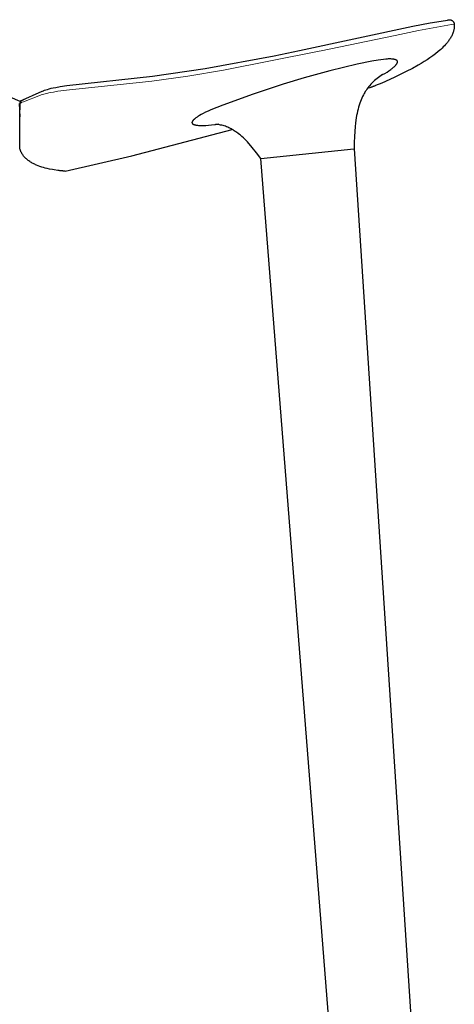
# Model space of a CAD drawing. Extents: x 27211 to 28563, y 10243 to 11771.
# Tile 5 of 11: x 27563 to 27757, y 10707 to 11146. Entities that reach past the tile are written whole.
import ezdxf

# ---------------------------------------------------------------- set-up
doc = ezdxf.new("R2010")
doc.units = 0
doc.header["$LTSCALE"] = 0.5
doc.layers.add('2D$Visibile$Curve', color=7, linetype='CONTINUOUS', lineweight=25, true_color=0x000000)
doc.layers.add('2D$Visibile$Tangenti', color=252, linetype='CONTINUOUS', lineweight=20, true_color=0x696969)

msp = doc.modelspace()

# ---------------------------------------------------------------- linework, layer by layer
at = {"layer": '2D$Visibile$Curve', "color": 0}
for p, q in [((27688.22, 11132.52), (27739, 11143.44)), ((27739, 11143.44), (27746.62, 11144.82)), ((27746.62, 11144.82), (27753.56, 11145.95)), ((27753.56, 11145.95), (27754.41, 11146.12)), ((27754.41, 11146.12), (27754.7, 11146.19)), ((27754.7, 11146.19), (27754.87, 11146.23)), ((27754.87, 11146.23), (27754.95, 11146.24)), ((27754.87, 11146.23), (27754.87, 11146.23)), ((27754.95, 11146.24), (27755.03, 11146.25)), ((27755.03, 11146.25), (27755.1, 11146.26)), ((27755.1, 11146.26), (27755.18, 11146.26)), ((27755.18, 11146.26), (27755.26, 11146.26)), ((27755.26, 11146.26), (27755.33, 11146.26)), ((27755.33, 11146.26), (27755.41, 11146.26)), ((27755.41, 11146.26), (27755.48, 11146.25)), ((27755.48, 11146.25), (27755.56, 11146.25)), ((27755.56, 11146.25), (27755.64, 11146.23)), ((27755.64, 11146.23), (27755.71, 11146.22)), ((27755.71, 11146.22), (27755.79, 11146.2)), ((27755.79, 11146.2), (27755.86, 11146.19)), ((27755.86, 11146.19), (27755.93, 11146.16)), ((27755.93, 11146.16), (27756.01, 11146.14)), ((27756.01, 11146.14), (27756.08, 11146.11)), ((27756.08, 11146.11), (27756.15, 11146.08)), ((27756.15, 11146.08), (27756.22, 11146.05)), ((27756.22, 11146.05), (27756.29, 11146.02)), ((27756.29, 11146.02), (27756.35, 11145.98)), ((27756.35, 11145.98), (27756.42, 11145.94)), ((27756.42, 11145.94), (27756.49, 11145.9)), ((27756.49, 11145.9), (27756.55, 11145.86)), ((27756.55, 11145.86), (27756.61, 11145.82)), ((27756.61, 11145.82), (27756.67, 11145.77)), ((27756.67, 11145.77), (27756.73, 11145.72)), ((27756.73, 11145.72), (27756.79, 11145.67)), ((27756.79, 11145.67), (27756.84, 11145.61)), ((27756.84, 11145.61), (27756.89, 11145.56)), ((27756.89, 11145.56), (27756.95, 11145.5)), ((27756.95, 11145.5), (27757, 11145.44)), ((27757, 11145.44), (27757.04, 11145.38)), ((27757.04, 11145.38), (27757.09, 11145.32)), ((27757.09, 11145.32), (27757.13, 11145.26)), ((27757.13, 11145.26), (27757.17, 11145.2)), ((27757.17, 11145.2), (27757.21, 11145.13)), ((27757.21, 11145.13), (27757.25, 11145.06)), ((27757.25, 11145.06), (27757.28, 11144.99)), ((27757.28, 11144.99), (27757.31, 11144.92)), ((27757.31, 11144.92), (27757.34, 11144.85)), ((27757.34, 11144.85), (27757.37, 11144.78)), ((27757.37, 11144.78), (27757.39, 11144.71)), ((27757.39, 11144.71), (27757.41, 11144.64)), ((27757.41, 11144.64), (27757.43, 11144.56)), ((27757.43, 11144.56), (27757.45, 11144.49)), ((27757.45, 11144.49), (27757.46, 11144.41)), ((27757.46, 11144.41), (27757.48, 11144.34)), ((27757.48, 11144.34), (27757.47, 11144.33)), ((27757.47, 11144.33), (27757.48, 11144.34)), ((27757.48, 11143.34), (27757.47, 11143.14)), ((27757.48, 11144.34), (27757.48, 11144.29)), ((27757.48, 11144.29), (27757.48, 11144.22)), ((27757.48, 11144.22), (27757.48, 11144.15)), ((27757.48, 11144.15), (27757.48, 11144.09)), ((27757.48, 11144.09), (27757.48, 11144.02)), ((27757.48, 11144.02), (27757.48, 11143.95)), ((27757.48, 11143.95), (27757.48, 11143.89)), ((27757.48, 11143.89), (27757.48, 11143.82)), ((27757.48, 11143.82), (27757.49, 11143.75)), ((27757.49, 11143.55), (27757.48, 11143.34)), ((27757.49, 11143.75), (27757.49, 11143.55)), ((27756.33, 11139.09), (27756.15, 11138.74)), ((27756.5, 11139.45), (27756.33, 11139.09)), ((27756.67, 11139.82), (27756.5, 11139.45)), ((27756.82, 11140.19), (27756.67, 11139.82)), ((27756.89, 11140.38), (27756.82, 11140.19)), ((27756.96, 11140.57), (27756.89, 11140.38)), ((27757.02, 11140.76), (27756.96, 11140.57)), ((27757.08, 11140.95), (27757.02, 11140.76)), ((27757.14, 11141.14), (27757.08, 11140.95)), ((27757.19, 11141.34), (27757.14, 11141.14)), ((27757.24, 11141.54), (27757.19, 11141.34)), ((27757.28, 11141.73), (27757.24, 11141.54)), ((27757.32, 11141.93), (27757.28, 11141.73)), ((27757.36, 11142.13), (27757.32, 11141.93)), ((27757.39, 11142.33), (27757.36, 11142.13)), ((27757.42, 11142.53), (27757.39, 11142.33)), ((27757.44, 11142.74), (27757.42, 11142.53)), ((27757.46, 11142.94), (27757.44, 11142.74)), ((27757.47, 11143.14), (27757.46, 11142.94)), ((27753.08, 11134.65), (27752.54, 11134.09)), ((27753.61, 11135.23), (27753.08, 11134.65)), ((27754.13, 11135.82), (27753.61, 11135.23)), ((27754.38, 11136.12), (27754.13, 11135.82)), ((27754.62, 11136.43), (27754.38, 11136.12)), ((27754.86, 11136.74), (27754.62, 11136.43)), ((27755.09, 11137.06), (27754.86, 11136.74)), ((27755.32, 11137.39), (27755.09, 11137.06)), ((27755.54, 11137.72), (27755.32, 11137.39)), ((27755.75, 11138.05), (27755.54, 11137.72)), ((27755.95, 11138.39), (27755.75, 11138.05)), ((27756.15, 11138.74), (27755.95, 11138.39)), ((27646.07, 11124.53), (27676.9, 11130.19)), ((27676.9, 11130.19), (27688.22, 11132.52)), ((27747.81, 11130.11), (27746.56, 11129.23)), ((27749.04, 11131.04), (27747.81, 11130.11)), ((27750.24, 11132.01), (27749.04, 11131.04)), ((27750.83, 11132.51), (27750.24, 11132.01)), ((27751.41, 11133.02), (27750.83, 11132.51)), ((27751.98, 11133.55), (27751.41, 11133.02)), ((27752.54, 11134.09), (27751.98, 11133.55)), ((27714.01, 11126.35), (27701.78, 11123.45)), ((27720.66, 11127.74), (27714.01, 11126.35)), ((27723.45, 11128.22), (27720.66, 11127.74)), ((27724.7, 11128.41), (27723.45, 11128.22)), ((27725.86, 11128.55), (27724.7, 11128.41)), ((27726.92, 11128.65), (27725.86, 11128.55)), ((27727.41, 11128.68), (27726.92, 11128.65)), ((27727.88, 11128.71), (27727.41, 11128.68)), ((27728.33, 11128.72), (27727.88, 11128.71)), ((27728.75, 11128.73), (27728.33, 11128.72)), ((27729.14, 11128.72), (27728.75, 11128.73)), ((27729.51, 11128.7), (27729.14, 11128.72)), ((27729.69, 11128.69), (27729.51, 11128.7)), ((27729.86, 11128.67), (27729.69, 11128.69)), ((27730.02, 11128.65), (27729.86, 11128.67)), ((27730.18, 11128.63), (27730.02, 11128.65)), ((27730.33, 11128.61), (27730.18, 11128.63)), ((27730.48, 11128.58), (27730.33, 11128.61)), ((27730.62, 11128.56), (27730.48, 11128.58)), ((27730.75, 11128.52), (27730.62, 11128.56)), ((27730.88, 11128.49), (27730.75, 11128.52)), ((27730.86, 11125.5), (27731.08, 11125.72)), ((27731, 11128.46), (27730.88, 11128.49)), ((27731.11, 11128.42), (27731, 11128.46)), ((27731.08, 11125.72), (27731.19, 11125.83)), ((27731.21, 11128.38), (27731.11, 11128.42)), ((27731.19, 11125.83), (27731.29, 11125.94)), ((27731.26, 11128.37), (27731.21, 11128.38)), ((27731.3, 11128.36), (27731.26, 11128.37)), ((27731.29, 11125.94), (27731.38, 11126.05)), ((27731.35, 11128.34), (27731.3, 11128.36)), ((27731.39, 11128.32), (27731.35, 11128.34)), ((27731.38, 11126.05), (27731.47, 11126.16)), ((27731.43, 11128.3), (27731.39, 11128.32)), ((27731.47, 11128.28), (27731.43, 11128.3)), ((27731.52, 11128.26), (27731.47, 11128.28)), ((27731.47, 11126.16), (27731.55, 11126.26)), ((27731.56, 11128.24), (27731.52, 11128.26)), ((27731.55, 11126.26), (27731.63, 11126.36)), ((27731.6, 11128.21), (27731.56, 11128.24)), ((27731.63, 11128.19), (27731.6, 11128.21)), ((27731.67, 11128.16), (27731.63, 11128.19)), ((27731.63, 11126.36), (27731.7, 11126.47)), ((27731.71, 11128.13), (27731.67, 11128.16)), ((27731.7, 11126.47), (27731.77, 11126.57)), ((27731.75, 11128.1), (27731.71, 11128.13)), ((27731.78, 11128.07), (27731.75, 11128.1)), ((27731.77, 11126.57), (27731.83, 11126.66)), ((27731.81, 11128.04), (27731.78, 11128.07)), ((27731.85, 11128), (27731.81, 11128.04)), ((27731.83, 11126.66), (27731.86, 11126.71)), ((27731.88, 11127.97), (27731.85, 11128)), ((27731.86, 11126.71), (27731.88, 11126.76)), ((27731.91, 11127.93), (27731.88, 11127.97)), ((27731.88, 11126.76), (27731.91, 11126.81)), ((27731.94, 11127.89), (27731.91, 11127.93)), ((27731.91, 11126.81), (27731.93, 11126.85)), ((27731.93, 11126.85), (27731.96, 11126.9)), ((27731.96, 11127.86), (27731.94, 11127.89)), ((27731.99, 11127.82), (27731.96, 11127.86)), ((27731.96, 11126.9), (27731.98, 11126.95)), ((27731.98, 11126.95), (27732, 11126.99)), ((27732.02, 11127.78), (27731.99, 11127.82)), ((27732, 11126.99), (27732.01, 11127.04)), ((27732.01, 11127.04), (27732.03, 11127.08)), ((27732.04, 11127.74), (27732.02, 11127.78)), ((27732.03, 11127.08), (27732.04, 11127.13)), ((27732.05, 11127.72), (27732.04, 11127.74)), ((27732.04, 11127.13), (27732.06, 11127.17)), ((27732.05, 11127.7), (27732.05, 11127.72)), ((27732.06, 11127.69), (27732.05, 11127.7)), ((27732.07, 11127.67), (27732.06, 11127.69)), ((27732.06, 11127.17), (27732.07, 11127.21)), ((27732.07, 11127.65), (27732.07, 11127.67)), ((27732.08, 11127.64), (27732.07, 11127.65)), ((27732.07, 11127.23), (27732.08, 11127.25)), ((27732.07, 11127.21), (27732.07, 11127.23)), ((27732.08, 11127.62), (27732.08, 11127.64)), ((27732.08, 11127.6), (27732.08, 11127.62)), ((27732.09, 11127.58), (27732.08, 11127.6)), ((27732.08, 11127.27), (27732.09, 11127.29)), ((27732.08, 11127.25), (27732.08, 11127.27)), ((27732.09, 11127.56), (27732.09, 11127.58)), ((27732.09, 11127.55), (27732.09, 11127.56)), ((27732.09, 11127.53), (27732.09, 11127.55)), ((27732.1, 11127.51), (27732.09, 11127.53)), ((27732.09, 11127.35), (27732.1, 11127.37)), ((27732.09, 11127.33), (27732.09, 11127.35)), ((27732.09, 11127.31), (27732.09, 11127.33)), ((27732.09, 11127.29), (27732.09, 11127.31)), ((27732.1, 11127.49), (27732.1, 11127.51)), ((27732.1, 11127.47), (27732.1, 11127.49)), ((27732.1, 11127.45), (27732.1, 11127.47)), ((27732.1, 11127.43), (27732.1, 11127.45)), ((27732.1, 11127.41), (27732.1, 11127.43)), ((27732.1, 11127.39), (27732.1, 11127.41)), ((27732.1, 11127.37), (27732.1, 11127.39)), ((27741.38, 11125.98), (27738.72, 11124.5)), ((27742.69, 11126.75), (27741.38, 11125.98)), ((27744, 11127.55), (27742.69, 11126.75)), ((27745.29, 11128.37), (27744, 11127.55)), ((27746.56, 11129.23), (27745.29, 11128.37)), ((27622.59, 11121.03), (27646.07, 11124.53)), ((27701.78, 11123.45), (27690.32, 11120.37)), ((27724.79, 11121.34), (27724.16, 11120.93)), ((27725.43, 11121.73), (27724.79, 11121.34)), ((27725.1, 11121.54), (27725.43, 11121.73)), ((27725.43, 11121.73), (27726.41, 11122.29)), ((27726.41, 11122.29), (27727.39, 11122.89)), ((27727.39, 11122.89), (27728.27, 11123.46)), ((27728.27, 11123.46), (27729.06, 11124.01)), ((27729.06, 11124.01), (27729.41, 11124.27)), ((27729.41, 11124.27), (27729.75, 11124.53)), ((27729.75, 11124.53), (27730.06, 11124.78)), ((27730.06, 11124.78), (27730.35, 11125.03)), ((27730.35, 11125.03), (27730.62, 11125.26)), ((27736.03, 11123.09), (27730.57, 11120.44)), ((27730.62, 11125.26), (27730.86, 11125.5)), ((27738.72, 11124.5), (27736.03, 11123.09)), ((27584.29, 11116.81), (27622.59, 11121.03)), ((27680.93, 11117.52), (27667.49, 11112.96)), ((27690.32, 11120.37), (27680.93, 11117.52)), ((27719.69, 11116.94), (27719.22, 11116.36)), ((27720.19, 11117.5), (27719.69, 11116.94)), ((27720.7, 11118.05), (27720.19, 11117.5)), ((27721.24, 11118.58), (27720.7, 11118.05)), ((27721.79, 11119.09), (27721.24, 11118.58)), ((27722.36, 11119.58), (27721.79, 11119.09)), ((27725.05, 11117.96), (27722.26, 11116.81)), ((27722.94, 11120.05), (27722.36, 11119.58)), ((27723.54, 11120.5), (27722.94, 11120.05)), ((27724.16, 11120.93), (27723.54, 11120.5)), ((27730.57, 11120.44), (27725.05, 11117.96)), ((27553.07, 11114.29), (27563.18, 11109.88)), ((27563.18, 11109.88), (27573.29, 11114.29)), ((27573.29, 11114.29), (27573.34, 11114.31)), ((27573.34, 11114.31), (27573.77, 11114.5)), ((27573.77, 11114.5), (27574.04, 11114.61)), ((27574.04, 11114.61), (27574.32, 11114.72)), ((27574.32, 11114.72), (27574.93, 11114.94)), ((27574.93, 11114.94), (27575.61, 11115.16)), ((27575.61, 11115.16), (27576.38, 11115.38)), ((27576.38, 11115.38), (27577.24, 11115.61)), ((27577.24, 11115.61), (27578.21, 11115.83)), ((27578.21, 11115.83), (27579.31, 11116.05)), ((27579.31, 11116.05), (27581.22, 11116.38)), ((27581.22, 11116.38), (27584.29, 11116.81)), ((27667.49, 11112.96), (27653.97, 11108.05)), ((27716.85, 11112.7), (27716.5, 11112.01)), ((27717.22, 11113.37), (27716.85, 11112.7)), ((27717.45, 11113.77), (27717.22, 11113.37)), ((27717.68, 11114.16), (27717.45, 11113.77)), ((27718.03, 11114.71), (27717.68, 11114.16)), ((27718.36, 11115.2), (27718.03, 11114.71)), ((27718.76, 11115.76), (27718.36, 11115.2)), ((27719.67, 11115.86), (27718.58, 11115.5)), ((27719.22, 11116.36), (27718.76, 11115.76)), ((27719.9, 11115.94), (27719.67, 11115.86)), ((27720.14, 11116.02), (27719.9, 11115.94)), ((27720.38, 11116.11), (27720.14, 11116.02)), ((27720.61, 11116.19), (27720.38, 11116.11)), ((27720.85, 11116.28), (27720.61, 11116.19)), ((27721.09, 11116.36), (27720.85, 11116.28)), ((27721.32, 11116.45), (27721.09, 11116.36)), ((27721.56, 11116.54), (27721.32, 11116.45)), ((27721.79, 11116.63), (27721.56, 11116.54)), ((27722.03, 11116.72), (27721.79, 11116.63)), ((27722.26, 11116.81), (27722.03, 11116.72)), ((27562.94, 11108.87), (27563.18, 11102.86)), ((27563.18, 11102.86), (27563.42, 11108.87)), ((27563.42, 11108.96), (27563.43, 11109.01)), ((27563.42, 11108.91), (27563.42, 11108.96)), ((27563.42, 11108.87), (27563.42, 11108.91)), ((27563.43, 11109.06), (27563.44, 11109.1)), ((27563.43, 11109.01), (27563.43, 11109.06)), ((27563.44, 11109.1), (27563.45, 11109.15)), ((27563.45, 11109.15), (27563.46, 11109.19)), ((27563.46, 11109.19), (27563.47, 11109.24)), ((27563.47, 11109.27), (27563.48, 11109.29)), ((27563.47, 11109.24), (27563.47, 11109.27)), ((27563.48, 11109.29), (27563.5, 11109.34)), ((27563.5, 11109.34), (27563.51, 11109.39)), ((27563.51, 11109.39), (27563.53, 11109.43)), ((27563.53, 11109.43), (27563.55, 11109.48)), ((27563.55, 11109.48), (27563.57, 11109.52)), ((27563.57, 11109.52), (27563.59, 11109.56)), ((27563.59, 11109.56), (27563.61, 11109.6)), ((27563.61, 11109.6), (27563.63, 11109.63)), ((27563.63, 11109.63), (27563.64, 11109.65)), ((27563.64, 11109.65), (27563.66, 11109.67)), ((27563.66, 11109.67), (27563.67, 11109.7)), ((27563.67, 11109.7), (27563.7, 11109.74)), ((27563.7, 11109.74), (27563.73, 11109.78)), ((27563.73, 11109.78), (27563.76, 11109.81)), ((27563.76, 11109.81), (27563.78, 11109.85)), ((27563.78, 11109.85), (27563.81, 11109.88)), ((27563.81, 11109.88), (27563.83, 11109.9)), ((27563.83, 11109.9), (27563.86, 11109.93)), ((27563.86, 11109.93), (27563.88, 11109.95)), ((27563.88, 11109.95), (27563.91, 11109.98)), ((27563.91, 11109.98), (27563.93, 11110)), ((27563.93, 11110), (27563.98, 11110.04)), ((27563.98, 11110.04), (27564.01, 11110.07)), ((27564.01, 11110.07), (27564.04, 11110.09)), ((27564.04, 11110.09), (27564.09, 11110.13)), ((27564.09, 11110.13), (27564.14, 11110.17)), ((27564.14, 11110.17), (27564.19, 11110.2)), ((27564.19, 11110.2), (27564.28, 11110.26)), ((27564.28, 11110.26), (27564.37, 11110.31)), ((27564.37, 11110.31), (27564.45, 11110.36)), ((27564.45, 11110.36), (27564.61, 11110.45)), ((27564.61, 11110.45), (27564.77, 11110.53)), ((27564.77, 11110.53), (27565.1, 11110.69)), ((27565.1, 11110.69), (27566.49, 11111.32)), ((27715.23, 11108.94), (27714.95, 11108.09)), ((27715.52, 11109.74), (27715.23, 11108.94)), ((27715.84, 11110.53), (27715.52, 11109.74)), ((27716.12, 11111.19), (27715.84, 11110.53)), ((27716.5, 11112.01), (27716.12, 11111.19)), ((27644.35, 11103.91), (27643.53, 11103.45)), ((27645.26, 11104.4), (27644.35, 11103.91)), ((27646.27, 11104.9), (27645.26, 11104.4)), ((27647.38, 11105.41), (27646.27, 11104.9)), ((27648.58, 11105.94), (27647.38, 11105.41)), ((27651.27, 11107.03), (27648.58, 11105.94)), ((27653.97, 11108.05), (27651.27, 11107.03)), ((27714, 11104.42), (27713.8, 11103.44)), ((27714.22, 11105.4), (27714, 11104.42)), ((27714.44, 11106.32), (27714.22, 11105.4)), ((27714.69, 11107.23), (27714.44, 11106.32)), ((27714.95, 11108.09), (27714.69, 11107.23)), ((27563.18, 11089.07), (27563.18, 11102.86)), ((27640.22, 11100.43), (27640.21, 11100.41)), ((27640.21, 11100.41), (27640.21, 11100.39)), ((27640.21, 11100.39), (27640.21, 11100.37)), ((27640.21, 11100.37), (27640.21, 11100.35)), ((27640.21, 11100.35), (27640.21, 11100.34)), ((27640.21, 11100.34), (27640.21, 11100.32)), ((27640.21, 11100.32), (27640.21, 11100.3)), ((27640.21, 11100.3), (27640.21, 11100.28)), ((27640.21, 11100.28), (27640.21, 11100.26)), ((27640.21, 11100.26), (27640.21, 11100.25)), ((27640.21, 11100.25), (27640.21, 11100.23)), ((27640.21, 11100.23), (27640.21, 11100.21)), ((27640.21, 11100.21), (27640.22, 11100.2)), ((27640.23, 11100.48), (27640.22, 11100.46)), ((27640.22, 11100.46), (27640.22, 11100.45)), ((27640.22, 11100.45), (27640.22, 11100.43)), ((27640.22, 11100.2), (27640.22, 11100.18)), ((27640.22, 11100.18), (27640.22, 11100.16)), ((27640.22, 11100.16), (27640.23, 11100.15)), ((27640.24, 11100.52), (27640.23, 11100.5)), ((27640.23, 11100.5), (27640.23, 11100.48)), ((27640.23, 11100.15), (27640.23, 11100.13)), ((27640.23, 11100.13), (27640.24, 11100.11)), ((27640.25, 11100.56), (27640.24, 11100.54)), ((27640.24, 11100.54), (27640.24, 11100.52)), ((27640.24, 11100.11), (27640.24, 11100.1)), ((27640.24, 11100.1), (27640.25, 11100.08)), ((27640.26, 11100.6), (27640.25, 11100.58)), ((27640.25, 11100.58), (27640.25, 11100.56)), ((27640.25, 11100.08), (27640.26, 11100.06)), ((27640.27, 11100.62), (27640.26, 11100.6)), ((27640.26, 11100.06), (27640.27, 11100.05)), ((27640.28, 11100.66), (27640.27, 11100.62)), ((27640.27, 11100.05), (27640.27, 11100.03)), ((27640.27, 11100.03), (27640.28, 11100.02)), ((27640.3, 11100.7), (27640.28, 11100.66)), ((27640.28, 11100.02), (27640.29, 11100)), ((27640.29, 11100), (27640.3, 11099.99)), ((27640.32, 11100.74), (27640.3, 11100.7)), ((27640.3, 11099.99), (27640.31, 11099.97)), ((27640.31, 11099.97), (27640.32, 11099.95)), ((27640.34, 11100.78), (27640.32, 11100.74)), ((27640.32, 11099.95), (27640.33, 11099.94)), ((27640.33, 11099.94), (27640.34, 11099.92)), ((27640.36, 11100.82), (27640.34, 11100.78)), ((27640.34, 11099.92), (27640.35, 11099.91)), ((27640.35, 11099.91), (27640.36, 11099.9)), ((27640.38, 11100.86), (27640.36, 11100.82)), ((27640.36, 11099.9), (27640.38, 11099.88)), ((27640.41, 11100.9), (27640.38, 11100.86)), ((27640.38, 11099.88), (27640.39, 11099.87)), ((27640.39, 11099.87), (27640.4, 11099.85)), ((27640.4, 11099.85), (27640.42, 11099.84)), ((27640.44, 11100.94), (27640.41, 11100.9)), ((27640.42, 11099.84), (27640.43, 11099.82)), ((27640.43, 11099.82), (27640.45, 11099.81)), ((27640.46, 11100.99), (27640.44, 11100.94)), ((27640.45, 11099.81), (27640.46, 11099.8)), ((27640.49, 11101.03), (27640.46, 11100.99)), ((27640.46, 11099.8), (27640.48, 11099.78)), ((27640.48, 11099.78), (27640.51, 11099.76)), ((27640.52, 11101.07), (27640.49, 11101.03)), ((27640.51, 11099.76), (27640.54, 11099.73)), ((27640.55, 11101.12), (27640.52, 11101.07)), ((27640.54, 11099.73), (27640.58, 11099.7)), ((27640.62, 11101.2), (27640.55, 11101.12)), ((27640.58, 11099.7), (27640.62, 11099.68)), ((27640.7, 11101.29), (27640.62, 11101.2)), ((27640.62, 11099.68), (27640.66, 11099.65)), ((27640.66, 11099.65), (27640.7, 11099.63)), ((27640.78, 11101.38), (27640.7, 11101.29)), ((27640.7, 11099.63), (27640.74, 11099.6)), ((27640.74, 11099.6), (27640.78, 11099.58)), ((27640.86, 11101.48), (27640.78, 11101.38)), ((27640.78, 11099.58), (27640.83, 11099.56)), ((27640.83, 11099.56), (27640.88, 11099.53)), ((27640.95, 11101.57), (27640.86, 11101.48)), ((27640.88, 11099.53), (27640.92, 11099.51)), ((27640.92, 11099.51), (27640.97, 11099.49)), ((27641.05, 11101.66), (27640.95, 11101.57)), ((27640.97, 11099.49), (27641.03, 11099.47)), ((27641.03, 11099.47), (27641.13, 11099.43)), ((27641.15, 11101.76), (27641.05, 11101.66)), ((27641.13, 11099.43), (27641.25, 11099.39)), ((27641.26, 11101.86), (27641.15, 11101.76)), ((27641.25, 11099.39), (27641.37, 11099.35)), ((27641.37, 11101.96), (27641.26, 11101.86)), ((27641.62, 11102.16), (27641.37, 11101.96)), ((27641.37, 11099.35), (27641.49, 11099.31)), ((27641.88, 11102.36), (27641.62, 11102.16)), ((27642.16, 11102.57), (27641.88, 11102.36)), ((27642.47, 11102.78), (27642.16, 11102.57)), ((27642.8, 11103), (27642.47, 11102.78)), ((27643.15, 11103.22), (27642.8, 11103)), ((27643.53, 11103.45), (27643.15, 11103.22)), ((27648.91, 11099.28), (27650.78, 11099.5)), ((27650.4, 11099.5), (27652.21, 11099.7)), ((27651.33, 11099.46), (27650.77, 11099.5)), ((27651.88, 11099.4), (27651.33, 11099.46)), ((27652.44, 11099.32), (27651.88, 11099.4)), ((27713.28, 11099.99), (27713.13, 11098.63)), ((27713.46, 11101.34), (27713.28, 11099.99)), ((27713.62, 11102.39), (27713.46, 11101.34)), ((27713.8, 11103.44), (27713.62, 11102.39)), ((27613.37, 11085.47), (27658.22, 11097.22)), ((27641.49, 11099.31), (27641.62, 11099.28)), ((27641.62, 11099.28), (27641.76, 11099.24)), ((27641.76, 11099.24), (27641.91, 11099.21)), ((27641.91, 11099.21), (27642.06, 11099.19)), ((27642.06, 11099.19), (27642.21, 11099.16)), ((27642.21, 11099.16), (27642.38, 11099.14)), ((27642.38, 11099.14), (27642.72, 11099.09)), ((27642.72, 11099.09), (27643.1, 11099.06)), ((27643.1, 11099.06), (27643.5, 11099.04)), ((27643.5, 11099.04), (27643.92, 11099.02)), ((27643.92, 11099.02), (27644.38, 11099.01)), ((27644.38, 11099.01), (27644.85, 11099.01)), ((27644.85, 11099.01), (27645.36, 11099.02)), ((27645.36, 11099.02), (27646.44, 11099.07)), ((27646.44, 11099.07), (27647.62, 11099.16)), ((27647.62, 11099.16), (27648.91, 11099.28)), ((27652.99, 11099.22), (27652.44, 11099.32)), ((27653.53, 11099.11), (27652.99, 11099.22)), ((27654.08, 11098.97), (27653.53, 11099.11)), ((27654.61, 11098.82), (27654.08, 11098.97)), ((27655.14, 11098.65), (27654.61, 11098.82)), ((27655.67, 11098.46), (27655.14, 11098.65)), ((27656.19, 11098.25), (27655.67, 11098.46)), ((27656.7, 11098.02), (27656.19, 11098.25)), ((27657.2, 11097.78), (27656.7, 11098.02)), ((27657.69, 11097.52), (27657.2, 11097.78)), ((27658.18, 11097.24), (27657.69, 11097.52)), ((27658.57, 11097.01), (27658.18, 11097.24)), ((27659.07, 11096.7), (27658.57, 11097.01)), ((27659.57, 11096.38), (27659.07, 11096.7)), ((27660.14, 11095.98), (27659.57, 11096.38)), ((27660.86, 11095.45), (27660.14, 11095.98)), ((27661.39, 11095.04), (27660.86, 11095.45)), ((27661.91, 11094.62), (27661.39, 11095.04)), ((27712.94, 11096.4), (27712.81, 11094.17)), ((27713.13, 11098.63), (27712.94, 11096.4)), ((27662.5, 11094.11), (27661.91, 11094.62)), ((27663.22, 11093.45), (27662.5, 11094.11)), ((27663.98, 11092.73), (27663.22, 11093.45)), ((27665, 11091.68), (27663.98, 11092.73)), ((27665.67, 11090.96), (27665, 11091.68)), ((27666.55, 11089.97), (27665.67, 11090.96)), ((27712.72, 11091.38), (27712.7, 11088.58)), ((27712.81, 11094.17), (27712.72, 11091.38)), ((27563.23, 11088.85), (27563.18, 11089.07)), ((27563.29, 11088.63), (27563.23, 11088.85)), ((27563.37, 11088.36), (27563.29, 11088.63)), ((27563.44, 11088.14), (27563.37, 11088.36)), ((27563.51, 11087.92), (27563.44, 11088.14)), ((27563.6, 11087.71), (27563.51, 11087.92)), ((27563.68, 11087.5), (27563.6, 11087.71)), ((27563.77, 11087.29), (27563.68, 11087.5)), ((27563.87, 11087.08), (27563.77, 11087.29)), ((27563.97, 11086.88), (27563.87, 11087.08)), ((27564.08, 11086.68), (27563.97, 11086.88)), ((27564.19, 11086.48), (27564.08, 11086.68)), ((27564.31, 11086.29), (27564.19, 11086.48)), ((27564.43, 11086.1), (27564.31, 11086.29)), ((27667.78, 11088.49), (27666.55, 11089.97)), ((27668.49, 11087.6), (27667.78, 11088.49)), ((27669.72, 11085.99), (27668.49, 11087.6)), ((27670.93, 11084.29), (27712.49, 11088.56)), ((27712.49, 11088.56), (27712.7, 11088.58)), ((27712.7, 11088.58), (27740.23, 10668.8)), ((27564.55, 11085.91), (27564.43, 11086.1)), ((27564.68, 11085.73), (27564.55, 11085.91)), ((27564.81, 11085.55), (27564.68, 11085.73)), ((27564.95, 11085.37), (27564.81, 11085.55)), ((27565.09, 11085.2), (27564.95, 11085.37)), ((27565.23, 11085.03), (27565.09, 11085.2)), ((27565.38, 11084.87), (27565.23, 11085.03)), ((27565.53, 11084.71), (27565.38, 11084.87)), ((27565.68, 11084.55), (27565.53, 11084.71)), ((27565.84, 11084.4), (27565.68, 11084.55)), ((27566, 11084.25), (27565.84, 11084.4)), ((27566.16, 11084.1), (27566, 11084.25)), ((27566.32, 11083.95), (27566.16, 11084.1)), ((27566.48, 11083.81), (27566.32, 11083.95)), ((27566.65, 11083.68), (27566.48, 11083.81)), ((27566.99, 11083.41), (27566.65, 11083.68)), ((27567.34, 11083.16), (27566.99, 11083.41)), ((27567.69, 11082.92), (27567.34, 11083.16)), ((27568.05, 11082.69), (27567.69, 11082.92)), ((27568.42, 11082.46), (27568.05, 11082.69)), ((27568.78, 11082.25), (27568.42, 11082.46)), ((27569.16, 11082.05), (27568.78, 11082.25)), ((27569.53, 11081.86), (27569.16, 11082.05)), ((27569.91, 11081.68), (27569.53, 11081.86)), ((27583.5, 11078.6), (27613.36, 11085.47)), ((27670.84, 11084.43), (27669.72, 11085.99)), ((27670.93, 11084.29), (27670.84, 11084.43)), ((27701.51, 10697.52), (27670.93, 11084.29)), ((27570.29, 11081.5), (27569.91, 11081.68)), ((27570.68, 11081.34), (27570.29, 11081.5)), ((27571.45, 11081.02), (27570.68, 11081.34)), ((27572.23, 11080.73), (27571.45, 11081.02)), ((27573.02, 11080.47), (27572.23, 11080.73)), ((27573.82, 11080.23), (27573.02, 11080.47)), ((27574.62, 11080.01), (27573.82, 11080.23)), ((27575.42, 11079.81), (27574.62, 11080.01)), ((27576.56, 11079.55), (27575.42, 11079.81)), ((27577.84, 11079.3), (27576.56, 11079.55)), ((27578.64, 11079.17), (27577.84, 11079.3)), ((27580.27, 11078.93), (27578.64, 11079.17)), ((27580.54, 11078.89), (27580.27, 11078.93)), ((27580.81, 11078.86), (27580.54, 11078.89)), ((27581.08, 11078.83), (27580.81, 11078.86)), ((27581.35, 11078.8), (27581.08, 11078.83)), ((27581.61, 11078.77), (27581.35, 11078.8)), ((27581.88, 11078.74), (27581.61, 11078.77)), ((27582.15, 11078.72), (27581.88, 11078.74)), ((27582.42, 11078.69), (27582.15, 11078.72)), ((27582.69, 11078.67), (27582.42, 11078.69)), ((27582.96, 11078.65), (27582.69, 11078.67)), ((27583.23, 11078.62), (27582.96, 11078.65)), ((27583.5, 11078.6), (27583.23, 11078.62))]:
    msp.add_line(p, q, dxfattribs=at)
at = {"layer": '2D$Visibile$Tangenti', "color": 0}
for p, q in [((27756.16, 11144.05), (27751.31, 11143.19)), ((27757.47, 11144.33), (27756.16, 11144.05)), ((27731.03, 11139.27), (27697.99, 11132.34)), ((27741.47, 11141.42), (27731.03, 11139.27)), ((27746.38, 11142.36), (27741.47, 11141.42)), ((27751.31, 11143.19), (27746.38, 11142.36)), ((27697.05, 11132.14), (27654.27, 11123.73)), ((27697.99, 11132.34), (27697.05, 11132.14)), ((27654.27, 11123.73), (27638.34, 11121.08)), ((27622.29, 11118.83), (27584.12, 11114.84)), ((27638.34, 11121.08), (27622.29, 11118.83)), ((27572.51, 11112.53), (27564.95, 11109.65)), ((27572.85, 11112.66), (27572.51, 11112.53)), ((27573.36, 11112.83), (27572.85, 11112.66)), ((27573.93, 11113), (27573.36, 11112.83)), ((27574.58, 11113.18), (27573.93, 11113)), ((27575.32, 11113.36), (27574.58, 11113.18)), ((27576.17, 11113.55), (27575.32, 11113.36)), ((27577.14, 11113.75), (27576.17, 11113.55)), ((27578.24, 11113.96), (27577.14, 11113.75)), ((27580.17, 11114.28), (27578.24, 11113.96)), ((27584.12, 11114.84), (27580.17, 11114.28)), ((27718.76, 11115.76), (27719.43, 11115.78)), ((27563.43, 11108.87), (27563.42, 11108.83)), ((27563.44, 11108.87), (27563.43, 11108.87)), ((27563.44, 11108.9), (27563.44, 11108.89)), ((27563.45, 11108.9), (27563.44, 11108.9)), ((27563.44, 11108.89), (27563.44, 11108.88)), ((27563.44, 11108.89), (27563.44, 11108.89)), ((27563.44, 11108.89), (27563.44, 11108.89)), ((27563.44, 11108.89), (27563.44, 11108.89)), ((27563.44, 11108.89), (27563.44, 11108.89)), ((27563.44, 11108.88), (27563.44, 11108.87)), ((27563.44, 11108.88), (27563.44, 11108.88)), ((27563.44, 11108.88), (27563.44, 11108.88)), ((27563.45, 11108.91), (27563.45, 11108.9)), ((27563.46, 11108.91), (27563.45, 11108.91)), ((27563.45, 11108.9), (27563.45, 11108.9)), ((27563.45, 11108.9), (27563.45, 11108.9)), ((27563.45, 11108.9), (27563.45, 11108.9)), ((27563.45, 11108.9), (27563.45, 11108.9)), ((27563.46, 11108.92), (27563.46, 11108.91)), ((27563.46, 11108.92), (27563.46, 11108.92)), ((27563.47, 11108.92), (27563.46, 11108.92)), ((27563.48, 11108.94), (27563.47, 11108.93)), ((27563.47, 11108.93), (27563.47, 11108.92)), ((27563.49, 11108.95), (27563.48, 11108.94)), ((27563.5, 11108.95), (27563.49, 11108.95)), ((27563.51, 11108.96), (27563.5, 11108.95)), ((27563.52, 11108.97), (27563.51, 11108.96)), ((27563.54, 11108.99), (27563.52, 11108.97)), ((27563.57, 11109), (27563.54, 11108.99)), ((27563.59, 11109.02), (27563.57, 11109)), ((27563.62, 11109.03), (27563.59, 11109.02)), ((27563.64, 11109.05), (27563.62, 11109.03)), ((27563.7, 11109.08), (27563.64, 11109.05)), ((27563.76, 11109.12), (27563.7, 11109.08)), ((27563.88, 11109.18), (27563.76, 11109.12)), ((27564.02, 11109.25), (27563.88, 11109.18)), ((27564.31, 11109.38), (27564.02, 11109.25)), ((27564.95, 11109.65), (27564.31, 11109.38))]:
    msp.add_line(p, q, dxfattribs=at)

doc.saveas('drawing.dxf')
